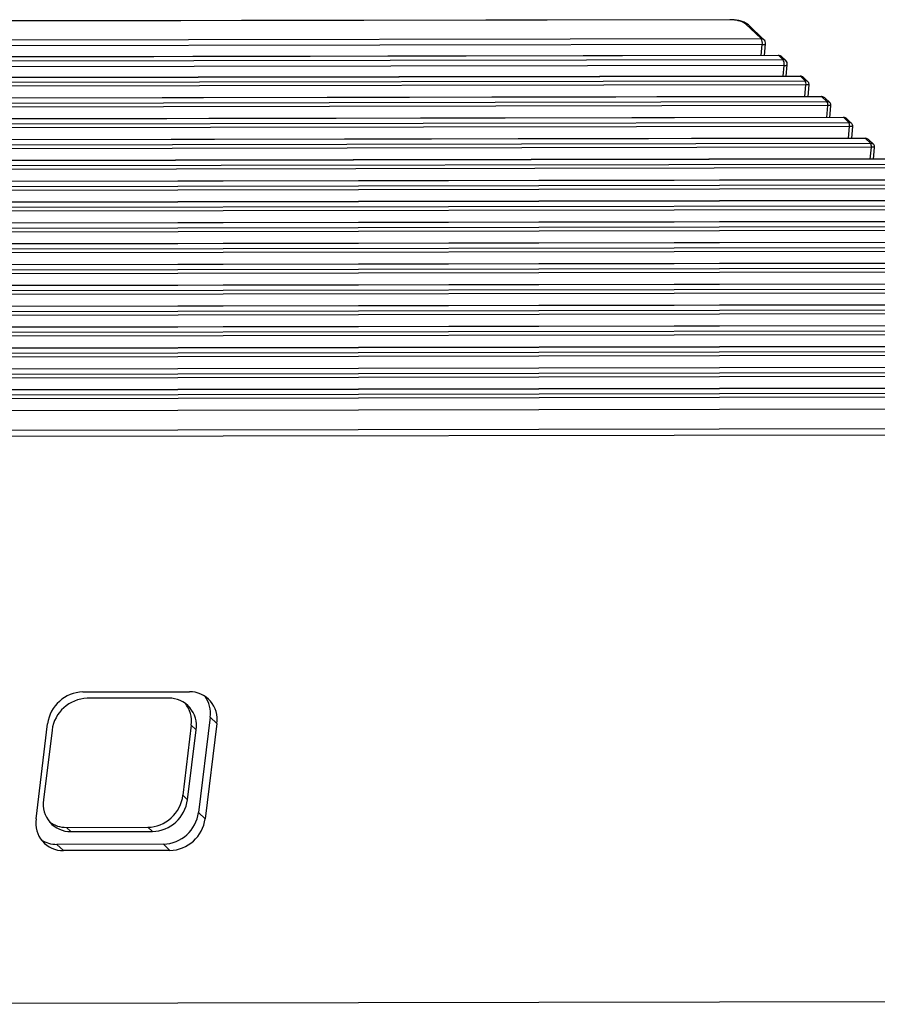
# Model space of a CAD drawing. Header units: millimetres. Extents: x 1578 to 1793, y 2179 to 2535.
# Tile 12 of 14: x 1694 to 1745, y 2285 to 2344. Entities that reach past the tile are written whole.
import ezdxf

# ---------------------------------------------------------------- set-up
doc = ezdxf.new("R2010")
doc.units = ezdxf.units.MM

msp = doc.modelspace()

# ---------------------------------------------------------------- linework, layer by layer
at = {"linetype": 'Continuous', "lineweight": 25}
for p, q in [((1736.420896, 2343.6483663), (1630.579573, 2343.4635386)), ((1736.4561497, 2343.6320265), (1630.6148267, 2343.4471988)), ((1738.2769221, 2342.5182176), (1737.3478541, 2343.4053008)), ((1738.449365, 2342.4515358), (1737.520297, 2343.338619)), ((1666.063157, 2342.3921127), (1738.2769221, 2342.5182176)), ((1738.3471089, 2342.1619951), (1666.1333438, 2342.0358902)), ((1738.2905725, 2341.5212227), (1738.3471089, 2342.1619951)), ((1738.4804483, 2341.5215542), (1738.5410313, 2342.2081908)), ((1739.301115, 2341.5229873), (1667.0873499, 2341.3968825)), ((1739.3363687, 2341.5066476), (1667.1226036, 2341.3805427)), ((1739.5750882, 2341.2787159), (1739.3363687, 2341.5066476)), ((1664.5625223, 2341.1477236), (1739.5750882, 2341.2787159)), ((1739.645275, 2340.9224934), (1664.6327091, 2340.791501)), ((1739.7475311, 2341.2120341), (1739.5088116, 2341.4399658)), ((1739.5887386, 2340.281721), (1739.645275, 2340.9224934)), ((1739.7786144, 2340.2820525), (1739.8391974, 2340.9686891)), ((1633.7570646, 2339.822277), (1740.9044947, 2340.0093855)), ((1740.9512859, 2339.7719038), (1633.8038558, 2339.5847953)), ((1740.5992811, 2340.2834856), (1665.5867152, 2340.1524933)), ((1740.6345348, 2340.2671459), (1665.6219689, 2340.1361536)), ((1740.9044947, 2340.0093855), (1740.6345348, 2340.2671459)), ((1741.069559, 2339.9497489), (1740.8069777, 2340.2004641)), ((1740.8890593, 2339.0666392), (1740.9512859, 2339.7719038)), ((1741.0789351, 2339.0669707), (1741.1402632, 2339.7620517)), ((1741.877958, 2339.0683661), (1634.7305279, 2338.8812575)), ((1741.9014604, 2339.0574729), (1634.7540303, 2338.8703644)), ((1635.0552307, 2338.5827753), (1742.2026608, 2338.7698838)), ((1742.2026608, 2338.7698838), (1741.9014604, 2339.0574729)), ((1742.3677251, 2338.7102472), (1742.081282, 2338.9837459)), ((1742.249452, 2338.5324021), (1635.1020219, 2338.3452936)), ((1742.1872254, 2337.8271375), (1742.249452, 2338.5324021)), ((1742.3771012, 2337.8274691), (1742.4384293, 2338.52255)), ((1743.176124, 2337.8288644), (1636.028694, 2337.6417558)), ((1743.1996265, 2337.8179712), (1636.0521964, 2337.6308627)), ((1636.3533968, 2337.3432736), (1743.5008269, 2337.5303821)), ((1743.5008269, 2337.5303821), (1743.1996265, 2337.8179712)), ((1743.6658912, 2337.4707455), (1743.3794481, 2337.7442442)), ((1743.5476181, 2337.2929004), (1636.400188, 2337.1057919)), ((1743.4853915, 2336.5876358), (1743.5476181, 2337.2929004)), ((1743.6752673, 2336.5879674), (1743.7365954, 2337.2830483)), ((1744.4742901, 2336.5893627), (1637.3268601, 2336.4022541)), ((1744.4977926, 2336.5784695), (1637.3503625, 2336.391361)), ((1637.6515629, 2336.1037719), (1744.798993, 2336.2908804)), ((1744.798993, 2336.2908804), (1744.4977926, 2336.5784695)), ((1744.9640573, 2336.2312438), (1744.6776142, 2336.5047425)), ((1744.8457842, 2336.0533987), (1637.6983541, 2335.8662902)), ((1744.7835576, 2335.3481341), (1744.8457842, 2336.0533987)), ((1744.9734334, 2335.3484657), (1745.0347615, 2336.0435466)), ((1745.7724562, 2335.349861), (1638.6250262, 2335.1627524)), ((1745.7959587, 2335.3389678), (1638.6485286, 2335.1518593)), ((1638.949729, 2334.8642702), (1746.0971591, 2335.0513787)), ((1746.1439503, 2334.813897), (1638.9965202, 2334.6267885)), ((1747.0706223, 2334.1103593), (1639.9231923, 2333.9232507)), ((1747.0941248, 2334.0994661), (1639.9466947, 2333.9123576)), ((1640.2478951, 2333.6247685), (1747.3953252, 2333.811877)), ((1747.4421164, 2333.5743953), (1640.2946863, 2333.3872868)), ((1748.3687884, 2332.8708576), (1641.2213584, 2332.683749)), ((1748.3922909, 2332.8599644), (1641.2448608, 2332.6728559)), ((1641.5460612, 2332.3852668), (1748.6934913, 2332.5723753)), ((1748.7402825, 2332.3348937), (1641.5928524, 2332.1477851)), ((1749.6669545, 2331.6313559), (1642.5195245, 2331.4442474)), ((1749.690457, 2331.6204627), (1642.5430269, 2331.4333542)), ((1642.8442273, 2331.1457651), (1749.9916574, 2331.3328736)), ((1750.0384486, 2331.095392), (1642.8910185, 2330.9082834)), ((1750.9651206, 2330.3918542), (1643.8176906, 2330.2047457)), ((1750.9886231, 2330.380961), (1643.841193, 2330.1938525)), ((1644.1423934, 2329.9062634), (1751.2898235, 2330.093372)), ((1751.3366147, 2329.8558903), (1644.1891846, 2329.6687817)), ((1752.2632867, 2329.1523525), (1645.1158567, 2328.965244)), ((1752.2867892, 2329.1414593), (1645.1393591, 2328.9543508)), ((1645.4405595, 2328.6667617), (1752.5879896, 2328.8538703)), ((1752.6347808, 2328.6163886), (1645.4873507, 2328.42928)), ((1753.5614528, 2327.9128508), (1646.4140228, 2327.7257423)), ((1753.5849553, 2327.9019576), (1646.4375252, 2327.7148491)), ((1646.7387256, 2327.42726), (1753.8861557, 2327.6143686)), ((1753.9329469, 2327.3768869), (1646.7855168, 2327.1897783)), ((1754.8596189, 2326.6733491), (1647.7121889, 2326.4862406)), ((1754.8831214, 2326.662456), (1647.7356913, 2326.4753474)), ((1648.0368917, 2326.1877583), (1755.1843218, 2326.3748669)), ((1755.231113, 2326.1373852), (1648.0836829, 2325.9502766)), ((1756.157785, 2325.4338474), (1649.010355, 2325.2467389)), ((1756.1812875, 2325.4229543), (1649.0338574, 2325.2358457)), ((1649.3350578, 2324.9482566), (1756.4824879, 2325.1353652)), ((1756.5292791, 2324.8978835), (1649.381849, 2324.7107749)), ((1757.4559511, 2324.1943457), (1650.3085211, 2324.0072372)), ((1757.4794536, 2324.1834526), (1650.3320235, 2323.996344)), ((1650.6332239, 2323.7087549), (1757.780654, 2323.8958635)), ((1757.8274452, 2323.6583818), (1650.6800151, 2323.4712732)), ((1758.7541172, 2322.954844), (1651.6066872, 2322.7677355)), ((1758.7776197, 2322.9439509), (1651.6301896, 2322.7568423)), ((1651.93139, 2322.4692532), (1759.0788201, 2322.6563618)), ((1759.1256113, 2322.4188801), (1651.9781812, 2322.2317716)), ((1760.0522833, 2321.7153423), (1652.9048533, 2321.5282338)), ((1760.0757858, 2321.7044492), (1652.9283557, 2321.5173406)), ((1653.2295561, 2321.2297516), (1760.3769862, 2321.4168601)), ((1760.4237774, 2321.1793784), (1653.2763473, 2320.9922699)), ((1761.3504494, 2320.4758406), (1654.2030194, 2320.2887321)), ((1761.3739519, 2320.4649475), (1654.2265218, 2320.2778389)), ((1656.0819439, 2319.1309461), (1761.923267, 2319.3157738)), ((1761.9908161, 2318.9344571), (1656.149493, 2318.7496293)), ((1697.8711877, 2303.6026653), (1704.2151362, 2303.6137435)), ((1702.9841072, 2303.2303656), (1698.1328525, 2303.221894)), ((1695.0791918, 2296.0351454), (1695.7737883, 2301.7083416)), ((1704.3268582, 2301.6209657), (1703.8358154, 2297.4431222)), ((1704.6184422, 2301.3425585), (1704.3268582, 2301.6209657)), ((1705.4574019, 2302.100288), (1704.7628054, 2296.4270919)), ((1705.8494712, 2301.7259365), (1705.1548746, 2296.0527403)), ((1705.8494712, 2301.7259365), (1705.4574019, 2302.100288)), ((1696.0354531, 2301.3275703), (1695.5260823, 2297.1672265)), ((1704.1090714, 2297.1822147), (1704.6184422, 2301.3425585)), ((1703.8358154, 2297.4431222), (1704.1090714, 2297.1822147)), ((1704.7628054, 2296.4270919), (1705.1548746, 2296.0527403)), ((1696.8954922, 2295.5323724), (1701.7467469, 2295.540844)), ((1696.8954922, 2295.5323724), (1697.1604173, 2295.2794194)), ((1697.1604173, 2295.2794194), (1702.011672, 2295.287891)), ((1702.011672, 2295.287891), (1701.7467469, 2295.540844)), ((1702.665406, 2294.5327682), (1696.3214575, 2294.5216899)), ((1696.3214575, 2294.5216899), (1696.7135268, 2294.1473384)), ((1703.0574752, 2294.1584166), (1696.7135268, 2294.1473384)), ((1703.0574752, 2294.1584166), (1702.665406, 2294.5327682)), ((1652.0166436, 2284.9941124), (1757.8579666, 2285.1789401))]:
    msp.add_line(p, q, dxfattribs=at)
at = {"linetype": 'Continuous', "lineweight": 25, "flags": 128}
for points in [[(1736.4561497, 2343.6320265), (1736.4355288, 2343.645628), (1736.420896, 2343.6483663)], [(1738.3471089, 2342.1619951), (1738.3996948, 2342.1634847), (1738.446228, 2342.1677056), (1738.4849203, 2342.1744956), (1738.5142846, 2342.1835938), (1738.5331926, 2342.1946505), (1738.5409176, 2342.2072408), (1738.5410313, 2342.2081908)], [(1739.3363687, 2341.5066476), (1739.316915, 2341.5197903), (1739.301115, 2341.5229873)], [(1739.645275, 2340.9224934), (1739.6978609, 2340.923983), (1739.7443941, 2340.9282039), (1739.7830864, 2340.9349939), (1739.8124507, 2340.9440921), (1739.8313587, 2340.9551488), (1739.8390837, 2340.9677391), (1739.8391974, 2340.9686891)], [(1740.6345348, 2340.2671459), (1740.6150811, 2340.2802886), (1740.5992811, 2340.2834856)], [(1741.9014604, 2339.0574729), (1741.8884913, 2339.0662347), (1741.877958, 2339.0683661)], [(1743.1996265, 2337.8179712), (1743.1866574, 2337.826733), (1743.176124, 2337.8288644)], [(1744.4977926, 2336.5784695), (1744.4848235, 2336.5872313), (1744.4742901, 2336.5893627)]]:
    msp.add_lwpolyline(points, dxfattribs=at)
at = {"linetype": 'Continuous', "lineweight": 25}
for centre, radius, start, end in [((1736.5396259, 2342.0934516), 1.5408378, 58.362843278, 93.105566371), ((1737.3517776, 2343.1591327), 0.2461993, 46.804991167, 90.913123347), ((1738.2808456, 2342.2720496), 0.2461993, 46.804991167, 90.913123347), ((1737.8411098, 2342.2473234), 0.5131433, 350.428072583, 31.864446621), ((1738.2421922, 2342.2345578), 0.3, 354.957762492, 46.324296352), ((1739.3016389, 2341.2229878), 0.3, 46.324296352, 90.100053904), ((1739.3402922, 2341.2604796), 0.2461993, 46.804991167, 90.913123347), ((1739.5790117, 2341.0325479), 0.2461993, 46.804991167, 90.913123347), ((1739.1392759, 2341.0078217), 0.5131433, 350.428072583, 31.864446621), ((1739.5403583, 2340.9950561), 0.3, 354.957762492, 46.324296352), ((1740.599805, 2339.9834861), 0.3, 46.324296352, 90.100053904), ((1740.6384583, 2340.0209779), 0.2461993, 46.804991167, 90.913123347), ((1740.6139532, 2339.8287894), 0.3420955, 350.428072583, 31.864446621), ((1741.9121193, 2338.5892877), 0.3420955, 350.428072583, 31.86444662), ((1743.2102854, 2337.349786), 0.3420955, 350.428072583, 31.86444662), ((1744.5084515, 2336.1102843), 0.3420955, 350.428072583, 31.86444662), ((1697.9350673, 2301.4236531), 2.1799483, 91.679194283, 172.496074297), ((1704.2383286, 2301.9824703), 1.631438, 350.953034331, 90.814540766), ((1698.1967321, 2301.0428819), 2.1799483, 91.679194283, 172.496074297), ((1703.0072996, 2301.5990924), 1.631438, 350.953034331, 90.814540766), ((1703.7543997, 2302.3379348), 1.7195036, 352.055916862, 35.61215093), ((1697.1372249, 2296.9106926), 1.631438, 170.953034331, 270.814540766), ((1701.9477924, 2297.4669031), 2.1799483, 271.679194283, 352.496074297), ((1702.6015264, 2296.7117803), 2.1799483, 271.679194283, 352.496074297), ((1696.6903344, 2295.7786116), 1.631438, 170.953034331, 270.814540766), ((1702.9935956, 2296.3374288), 2.1799483, 271.679194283, 352.496074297), ((1696.3030309, 2296.1956078), 1.6740193, 236.713125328, 270.630691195)]:
    msp.add_arc(centre, radius, start, end, dxfattribs=at)
for centre, major_axis, ratio, start_param, end_param in [((1740.8385244, 2339.7555544), (0.2615909, 0.1559467), 0.7656137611, 0.2601067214, 0.9111337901), ((1740.8385244, 2339.7555544), (0.3017415, 0.0065794), 0.0496289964, 6.2777138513, 7.4699023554), ((1741.8979711, 2338.7439844), (0.0192553, 0.3130179), 0.8920854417, 5.6379673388, 6.3395660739), ((1742.1366905, 2338.5160527), (0.2615909, 0.1559467), 0.7656137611, 0.2601067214, 0.9111337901), ((1742.1366905, 2338.5160527), (0.3017415, 0.0065794), 0.0496289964, 6.2777138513, 7.4699023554), ((1743.1961372, 2337.5044827), (0.0192553, 0.3130179), 0.8920854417, 5.6379673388, 6.3395660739), ((1743.4348566, 2337.276551), (0.2615909, 0.1559467), 0.7656137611, 0.2601067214, 0.9111337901), ((1743.4348566, 2337.276551), (0.3017415, 0.0065794), 0.0496289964, 6.2777138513, 7.4699023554), ((1744.4943033, 2336.264981), (0.0192553, 0.3130179), 0.8920854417, 5.6379673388, 6.3395660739), ((1744.7330227, 2336.0370493), (0.2615909, 0.1559467), 0.7656137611, 0.2601067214, 0.9111337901), ((1744.7330227, 2336.0370493), (0.3017415, 0.0065794), 0.0496289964, 6.2777138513, 7.4699023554), ((1702.460991, 2301.6177074), (1.3514305, 1.4744472), 0.8855684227, 5.3959292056, 6.1483489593), ((1701.9699482, 2297.4398638), (1.3514305, 1.4744472), 0.8855684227, 3.8251328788, 5.3959292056), ((1697.1186935, 2297.4313922), (1.3514305, 1.4744472), 0.8855684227, 3.2281222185, 3.8251328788)]:
    msp.add_ellipse(centre, major_axis=major_axis, ratio=ratio, start_param=start_param, end_param=end_param, dxfattribs=at)
for points, knots in [([(1737.520297, 2343.338619), (1737.4876559, 2343.365673), (1737.4010092, 2343.4374886), (1737.2184823, 2343.5201458), (1736.9612648, 2343.594662), (1736.6795913, 2343.6405046), (1736.5042781, 2343.6458323), (1736.420896, 2343.6483663)], [0, 0, 0, 0, 0.1302860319, 0.345847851, 0.5804773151, 0.8004673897, 1, 1, 1, 1]), ([(1741.1364737, 2339.7617489), (1741.1384591, 2339.7791614), (1741.143668, 2339.8248458), (1741.1151837, 2339.8951917), (1741.0823267, 2339.9451302), (1741.0580143, 2339.9598501), (1741.0575291, 2339.9601439)], [0, 0, 0, 0, 0.23543099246, 0.61768880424, 0.99236930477, 1, 1, 1, 1]), ([(1742.4346398, 2338.5222472), (1742.4366252, 2338.5396598), (1742.4418341, 2338.5853441), (1742.4133498, 2338.65569), (1742.3804928, 2338.7056286), (1742.3561804, 2338.7203484), (1742.3556952, 2338.7206422)], [0, 0, 0, 0, 0.23543099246, 0.61768880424, 0.99236930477, 1, 1, 1, 1]), ([(1743.7328059, 2337.2827455), (1743.7347913, 2337.3001581), (1743.7400002, 2337.3458424), (1743.7115159, 2337.4161883), (1743.6786589, 2337.4661269), (1743.6543465, 2337.4808467), (1743.6538613, 2337.4811405)], [0, 0, 0, 0, 0.2354309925, 0.6176888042, 0.9923693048, 1, 1, 1, 1]), ([(1745.030972, 2336.0432439), (1745.0329574, 2336.0606564), (1745.0381663, 2336.1063407), (1745.009682, 2336.1766866), (1744.976825, 2336.2266252), (1744.9525126, 2336.241345), (1744.9520274, 2336.2416388)], [0, 0, 0, 0, 0.23543099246, 0.61768880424, 0.99236930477, 1, 1, 1, 1])]:
    msp.add_open_spline(points, degree=3, knots=knots, dxfattribs=at)

doc.saveas('drawing.dxf')
